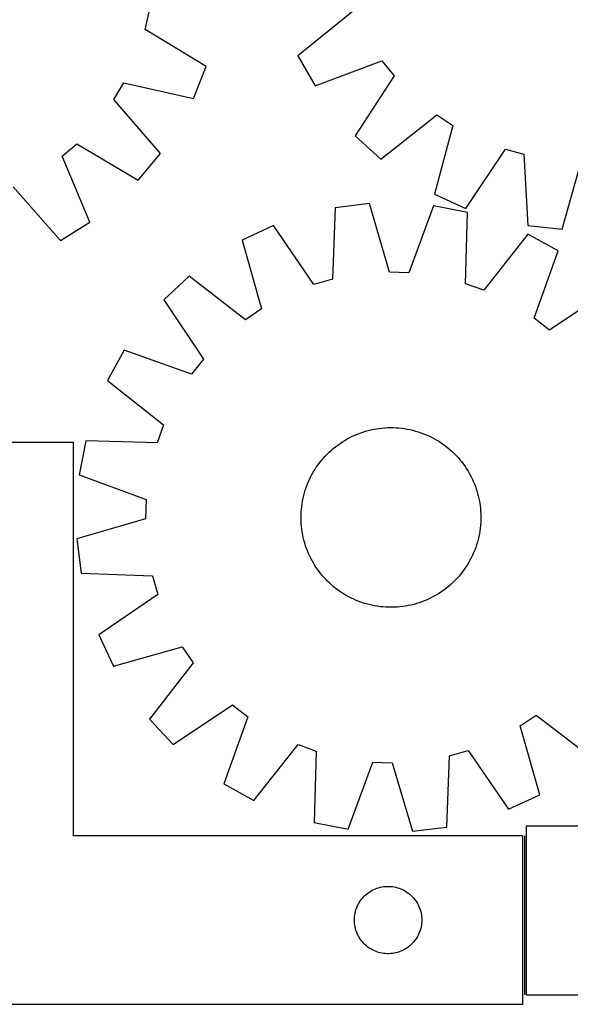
# Model space of a CAD drawing. Header units: millimetres. Extents: x 7 to 1493, y 7 to 2993.
# Tile 12 of 15: x 949 to 1194, y 2116 to 2554. Entities that reach past the tile are written whole.
import ezdxf

# ---------------------------------------------------------------- set-up
doc = ezdxf.new("R2010")
doc.units = ezdxf.units.MM
doc.layers.add('COMMON', color=5, linetype='CONTINUOUS', true_color=0x0000ff)
doc.layers.add('CUT', color=7, linetype='CONTINUOUS', true_color=0x000000)

msp = doc.modelspace()

# ---------------------------------------------------------------- linework, layer by layer
at = {"layer": 'COMMON'}
msp.add_line((1173.3071, 2190.925917), (1173.3071, 2120.209508), dxfattribs=at)
at = {"layer": 'CUT'}
for p, q in [((1004.528368, 2549.815291), (1006.446551, 2558.172321)), ((1097.107224, 2558.079198), (1072.432083, 2538.076394)), ((1031.686038, 2533.339985), (1004.528368, 2549.815291)), ((1072.432083, 2538.076394), (1080.05843, 2524.713409)), ((1025.940467, 2519.06697), (1031.686038, 2533.339985)), ((1080.05843, 2524.713409), (1109.831062, 2535.784323)), ((1109.831062, 2535.784323), (1115.193708, 2529.093927)), ((1115.193708, 2529.093927), (1097.90746, 2502.445092)), ((990.535663, 2518.646861), (994.942427, 2526.002118)), ((994.942427, 2526.002118), (1025.940467, 2519.06697)), ((1011.272992, 2494.585732), (990.535663, 2518.646861)), ((1109.289937, 2492.092809), (1134.184292, 2511.822123)), ((1134.184292, 2511.822123), (1141.351917, 2507.116326)), ((1141.351917, 2507.116326), (1133.146662, 2476.430034)), ((1097.90746, 2502.445092), (1109.289937, 2492.092809)), ((967.596234, 2493.327906), (974.060215, 2498.961406)), ((974.060215, 2498.961406), (1001.398025, 2482.786767)), ((1001.398025, 2482.786767), (1011.272992, 2494.585732)), ((1147.171072, 2470.101806), (1164.750317, 2496.558278)), ((1164.750317, 2496.558278), (1173.021305, 2494.297717)), ((1173.021305, 2494.297717), (1174.700229, 2462.577756)), ((979.883309, 2464.036225), (967.596234, 2493.327906)), ((1189.993766, 2460.893035), (1198.537122, 2491.48692)), ((945.844013, 2479.697119), (966.845576, 2455.866276)), ((1133.146662, 2476.430034), (1147.171072, 2470.101806)), ((1104.303887, 2472.282449), (1089.034231, 2470.393501)), ((1113.255326, 2441.805466), (1104.303887, 2472.282449)), ((1089.034231, 2470.393501), (1087.77935, 2438.653936)), ((1132.826242, 2471.312344), (1121.824715, 2441.514003)), ((1147.932266, 2468.390256), (1132.826242, 2471.312344)), ((1147.027684, 2436.638776), (1147.932266, 2468.390256)), ((966.845576, 2455.866276), (979.883309, 2464.036225)), ((1061.60808, 2462.502233), (1047.669491, 2455.987154)), ((1079.53931, 2436.283046), (1061.60808, 2462.502233)), ((1174.758858, 2458.65374), (1155.08759, 2433.713492)), ((1174.700229, 2462.577756), (1189.993766, 2460.893035)), ((1188.222566, 2451.206651), (1174.758858, 2458.65374)), ((1047.669491, 2455.987154), (1056.284093, 2425.413254)), ((1177.550511, 2421.288731), (1188.222566, 2451.206651)), ((1121.824715, 2441.514003), (1113.255326, 2441.805466)), ((1024.024208, 2440.006965), (1012.781091, 2429.503496)), ((1049.179995, 2420.612092), (1024.024208, 2440.006965)), ((1087.77935, 2438.653936), (1079.53931, 2436.283046)), ((1155.08759, 2433.713492), (1147.027684, 2436.638776)), ((1210.727422, 2433.656801), (1184.311974, 2416.015972)), ((1012.781091, 2429.503496), (1030.42192, 2403.088047)), ((1056.284093, 2425.413254), (1049.179995, 2420.612092)), ((1184.311974, 2416.015972), (1177.550511, 2421.288731)), ((995.231241, 2406.998639), (987.784152, 2393.534931)), ((1025.149161, 2396.326584), (995.231241, 2406.998639)), ((1030.42192, 2403.088047), (1025.149161, 2396.326584)), ((987.784152, 2393.534931), (1012.7244, 2373.863663)), ((1012.7244, 2373.863663), (1009.799115, 2365.803757)), ((1101.269884, 2370.583563), (1102.468955, 2370.959375)), ((1102.468955, 2370.959375), (1103.67924, 2371.297338)), ((1103.67924, 2371.297338), (1104.899542, 2371.597118)), ((1104.899542, 2371.597118), (1106.128659, 2371.85842)), ((1106.128659, 2371.85842), (1107.365377, 2372.080985)), ((1107.365377, 2372.080985), (1108.608476, 2372.264594)), ((1108.608476, 2372.264594), (1109.856728, 2372.409066)), ((1109.856728, 2372.409066), (1111.108903, 2372.514259)), ((1111.108903, 2372.514259), (1112.363764, 2372.580067)), ((1112.363764, 2372.580067), (1113.620073, 2372.606427)), ((1113.620073, 2372.606427), (1114.87659, 2372.593312)), ((1114.87659, 2372.593312), (1116.132075, 2372.540736)), ((1116.132075, 2372.540736), (1117.385289, 2372.448749)), ((1117.385289, 2372.448749), (1118.634995, 2372.317444)), ((1118.634995, 2372.317444), (1119.87996, 2372.146949)), ((1119.87996, 2372.146949), (1121.118956, 2371.937434)), ((1121.118956, 2371.937434), (1122.350759, 2371.689103)), ((1122.350759, 2371.689103), (1123.574154, 2371.402204)), ((1123.574154, 2371.402204), (1124.787934, 2371.077018)), ((1124.787934, 2371.077018), (1125.9909, 2370.713867)), ((978.047635, 2366.708339), (975.125548, 2351.602315)), ((1009.799115, 2365.803757), (978.047635, 2366.708339)), ((1092.22012, 2366.266659), (1093.28806, 2366.928861)), ((1093.28806, 2366.928861), (1094.376273, 2367.557192)), ((1094.376273, 2367.557192), (1095.483685, 2368.151031)), ((1095.483685, 2368.151031), (1096.609204, 2368.709792)), ((1096.609204, 2368.709792), (1097.751718, 2369.232924)), ((1097.751718, 2369.232924), (1098.910101, 2369.719911)), ((1098.910101, 2369.719911), (1100.083209, 2370.170272)), ((1100.083209, 2370.170272), (1101.269884, 2370.583563)), ((1125.9909, 2370.713867), (1127.181866, 2370.313109)), ((1127.181866, 2370.313109), (1128.359656, 2369.875139)), ((1128.359656, 2369.875139), (1129.523108, 2369.400391)), ((1129.523108, 2369.400391), (1130.671074, 2368.889332)), ((1130.671074, 2368.889332), (1131.802421, 2368.342466)), ((1131.802421, 2368.342466), (1132.916031, 2367.760334)), ((1132.916031, 2367.760334), (1134.010807, 2367.14351)), ((1134.010807, 2367.14351), (1135.085668, 2366.492602)), ((1135.085668, 2366.492602), (1136.139553, 2365.808254)), ((972.5571, 2365.925917), (872.5571, 2365.925917)), ((972.5571, 2190.925917), (972.5571, 2365.925917)), ((1086.295712, 2361.620995), (1087.220652, 2362.47158)), ((1087.220652, 2362.47158), (1088.171852, 2363.292692)), ((1088.171852, 2363.292692), (1089.148374, 2364.083521)), ((1089.148374, 2364.083521), (1090.149256, 2364.843286)), ((1090.149256, 2364.843286), (1091.173508, 2365.571238)), ((1091.173508, 2365.571238), (1092.22012, 2366.266659)), ((1136.139553, 2365.808254), (1137.171423, 2365.091139)), ((1137.171423, 2365.091139), (1138.180258, 2364.341967)), ((1138.180258, 2364.341967), (1139.165063, 2363.561476)), ((1139.165063, 2363.561476), (1140.124866, 2362.750437)), ((1140.124866, 2362.750437), (1141.05872, 2361.90965)), ((1082.095925, 2356.956331), (1082.876416, 2357.941136)), ((1082.876416, 2357.941136), (1083.687455, 2358.900939)), ((1083.687455, 2358.900939), (1084.528242, 2359.834793)), ((1084.528242, 2359.834793), (1085.397947, 2360.741777)), ((1085.397947, 2360.741777), (1086.295712, 2361.620995)), ((1141.05872, 2361.90965), (1141.965704, 2361.039945)), ((1141.965704, 2361.039945), (1142.844922, 2360.14218)), ((1142.844922, 2360.14218), (1143.695507, 2359.21724)), ((1143.695507, 2359.21724), (1144.516619, 2358.26604)), ((1144.516619, 2358.26604), (1145.307448, 2357.289518)), ((1079.294382, 2352.786881), (1079.94529, 2353.861742)), ((1079.94529, 2353.861742), (1080.629638, 2354.915627)), ((1080.629638, 2354.915627), (1081.346753, 2355.947496)), ((1081.346753, 2355.947496), (1082.095925, 2356.956331)), ((1145.307448, 2357.289518), (1146.067213, 2356.288636)), ((1146.067213, 2356.288636), (1146.795165, 2355.264384)), ((1146.795165, 2355.264384), (1147.490585, 2354.217772)), ((1147.490585, 2354.217772), (1148.152788, 2353.149832)), ((975.125548, 2351.602315), (1004.923889, 2340.600788)), ((1077.037501, 2348.299181), (1077.54856, 2349.447147)), ((1077.54856, 2349.447147), (1078.095426, 2350.578494)), ((1078.095426, 2350.578494), (1078.677558, 2351.692104)), ((1078.677558, 2351.692104), (1079.294382, 2352.786881)), ((1148.152788, 2353.149832), (1148.781118, 2352.061619)), ((1148.781118, 2352.061619), (1149.374958, 2350.954207)), ((1149.374958, 2350.954207), (1149.933719, 2349.828688)), ((1149.933719, 2349.828688), (1150.456851, 2348.686174)), ((1075.360874, 2343.564007), (1075.724025, 2344.766973)), ((1075.724025, 2344.766973), (1076.124783, 2345.957939)), ((1076.124783, 2345.957939), (1076.562753, 2347.135729)), ((1076.562753, 2347.135729), (1077.037501, 2348.299181)), ((1150.456851, 2348.686174), (1150.943838, 2347.527791)), ((1150.943838, 2347.527791), (1151.394199, 2346.354683)), ((1151.394199, 2346.354683), (1151.80749, 2345.168008)), ((1151.80749, 2345.168008), (1152.183302, 2343.968937)), ((1004.923889, 2340.600788), (1004.632426, 2332.031399)), ((1074.500458, 2339.895029), (1074.748789, 2341.126832)), ((1074.748789, 2341.126832), (1075.035688, 2342.350227)), ((1075.035688, 2342.350227), (1075.360874, 2343.564007)), ((1152.183302, 2343.968937), (1152.521265, 2342.758652)), ((1152.521265, 2342.758652), (1152.821045, 2341.53835)), ((1152.821045, 2341.53835), (1153.082347, 2340.309233)), ((1153.082347, 2340.309233), (1153.304912, 2339.072515)), ((1073.897156, 2334.908148), (1073.989143, 2336.161362)), ((1073.989143, 2336.161362), (1074.120448, 2337.411068)), ((1074.120448, 2337.411068), (1074.290943, 2338.656034)), ((1074.290943, 2338.656034), (1074.500458, 2339.895029)), ((1153.304912, 2339.072515), (1153.488521, 2337.829416)), ((1153.488521, 2337.829416), (1153.632993, 2336.581163)), ((1153.632993, 2336.581163), (1153.738185, 2335.328989)), ((1004.632426, 2332.031399), (974.155443, 2323.079961)), ((1073.831465, 2332.396146), (1073.84458, 2333.652663)), ((1073.857825, 2331.139837), (1073.831465, 2332.396146)), ((1073.84458, 2333.652663), (1073.897156, 2334.908148)), ((1153.738185, 2335.328989), (1153.803994, 2334.074128)), ((1153.817239, 2331.561302), (1153.764663, 2330.305817)), ((1153.803994, 2334.074128), (1153.830354, 2332.817819)), ((1153.830354, 2332.817819), (1153.817239, 2331.561302)), ((1073.923633, 2329.884976), (1073.857825, 2331.139837)), ((1074.028825, 2328.632802), (1073.923633, 2329.884976)), ((1074.173297, 2327.384549), (1074.028825, 2328.632802)), ((1074.356907, 2326.14145), (1074.173297, 2327.384549)), ((1153.541371, 2327.802897), (1153.370876, 2326.557932)), ((1153.672676, 2329.052603), (1153.541371, 2327.802897)), ((1153.764663, 2330.305817), (1153.672676, 2329.052603)), ((974.155443, 2323.079961), (976.044391, 2307.810304)), ((1074.579472, 2324.904732), (1074.356907, 2326.14145)), ((1074.840774, 2323.675615), (1074.579472, 2324.904732)), ((1075.140554, 2322.455313), (1074.840774, 2323.675615)), ((1152.626131, 2322.863738), (1152.300945, 2321.649958)), ((1152.91303, 2324.087133), (1152.626131, 2322.863738)), ((1153.16136, 2325.318936), (1152.91303, 2324.087133)), ((1153.370876, 2326.557932), (1153.16136, 2325.318936)), ((1075.478517, 2321.245028), (1075.140554, 2322.455313)), ((1075.854329, 2320.045957), (1075.478517, 2321.245028)), ((1076.26762, 2318.859282), (1075.854329, 2320.045957)), ((1076.717981, 2317.686174), (1076.26762, 2318.859282)), ((1151.537036, 2319.256026), (1151.099066, 2318.078236)), ((1151.937794, 2320.446992), (1151.537036, 2319.256026)), ((1152.300945, 2321.649958), (1151.937794, 2320.446992)), ((1077.204968, 2316.527791), (1076.717981, 2317.686174)), ((1077.7281, 2315.385277), (1077.204968, 2316.527791)), ((1078.286861, 2314.259758), (1077.7281, 2315.385277)), ((1078.8807, 2313.152346), (1078.286861, 2314.259758)), ((1149.566393, 2314.635471), (1148.984261, 2313.521861)), ((1150.113259, 2315.766818), (1149.566393, 2314.635471)), ((1150.624318, 2316.914784), (1150.113259, 2315.766818)), ((1151.099066, 2318.078236), (1150.624318, 2316.914784)), ((1079.509031, 2312.064133), (1078.8807, 2313.152346)), ((1080.171233, 2310.996193), (1079.509031, 2312.064133)), ((1080.866654, 2309.949581), (1080.171233, 2310.996193)), ((1081.594606, 2308.925329), (1080.866654, 2309.949581)), ((1147.03218, 2310.298338), (1146.315066, 2309.266469)), ((1147.716529, 2311.352224), (1147.03218, 2310.298338)), ((1148.367437, 2312.427085), (1147.716529, 2311.352224)), ((1148.984261, 2313.521861), (1148.367437, 2312.427085)), ((976.044391, 2307.810304), (1007.783956, 2306.555423)), ((1007.783956, 2306.555423), (1010.154846, 2298.315383)), ((1082.354371, 2307.924447), (1081.594606, 2308.925329)), ((1083.1452, 2306.947925), (1082.354371, 2307.924447)), ((1083.966312, 2305.996725), (1083.1452, 2306.947925)), ((1084.816897, 2305.071786), (1083.966312, 2305.996725)), ((1085.696115, 2304.17402), (1084.816897, 2305.071786)), ((1143.133577, 2305.379172), (1142.263872, 2304.472188)), ((1143.974364, 2306.313026), (1143.133577, 2305.379172)), ((1144.785403, 2307.272829), (1143.974364, 2306.313026)), ((1145.565894, 2308.257634), (1144.785403, 2307.272829)), ((1146.315066, 2309.266469), (1145.565894, 2308.257634)), ((1086.603099, 2303.304315), (1085.696115, 2304.17402)), ((1087.536953, 2302.463528), (1086.603099, 2303.304315)), ((1088.496756, 2301.652489), (1087.536953, 2302.463528)), ((1089.481561, 2300.871998), (1088.496756, 2301.652489)), ((1090.490396, 2300.122826), (1089.481561, 2300.871998)), ((1138.513444, 2301.130444), (1137.512563, 2300.370679)), ((1139.489967, 2301.921273), (1138.513444, 2301.130444)), ((1140.441167, 2302.742385), (1139.489967, 2301.921273)), ((1141.366106, 2303.59297), (1140.441167, 2302.742385)), ((1142.263872, 2304.472188), (1141.366106, 2303.59297)), ((1010.154846, 2298.315383), (983.935659, 2280.384153)), ((1091.522265, 2299.405711), (1090.490396, 2300.122826)), ((1092.57615, 2298.721363), (1091.522265, 2299.405711)), ((1093.651011, 2298.070455), (1092.57615, 2298.721363)), ((1094.745787, 2297.453631), (1093.651011, 2298.070455)), ((1095.859398, 2296.871499), (1094.745787, 2297.453631)), ((1096.990745, 2296.324633), (1095.859398, 2296.871499)), ((1098.138711, 2295.813574), (1096.990745, 2296.324633)), ((1131.052615, 2296.504173), (1129.9101, 2295.981041)), ((1132.178134, 2297.062934), (1131.052615, 2296.504173)), ((1133.285546, 2297.656773), (1132.178134, 2297.062934)), ((1134.373759, 2298.285104), (1133.285546, 2297.656773)), ((1135.441699, 2298.947306), (1134.373759, 2298.285104)), ((1136.488311, 2299.642727), (1135.441699, 2298.947306)), ((1137.512563, 2300.370679), (1136.488311, 2299.642727)), ((1099.302163, 2295.338826), (1098.138711, 2295.813574)), ((1100.479953, 2294.900856), (1099.302163, 2295.338826)), ((1101.670919, 2294.500098), (1100.479953, 2294.900856)), ((1102.873885, 2294.136947), (1101.670919, 2294.500098)), ((1104.087665, 2293.811761), (1102.873885, 2294.136947)), ((1105.31106, 2293.524862), (1104.087665, 2293.811761)), ((1106.542863, 2293.276532), (1105.31106, 2293.524862)), ((1107.781858, 2293.067016), (1106.542863, 2293.276532)), ((1109.026824, 2292.896521), (1107.781858, 2293.067016)), ((1110.27653, 2292.765216), (1109.026824, 2292.896521)), ((1111.529744, 2292.673229), (1110.27653, 2292.765216)), ((1112.785229, 2292.620653), (1111.529744, 2292.673229)), ((1114.041746, 2292.607538), (1112.785229, 2292.620653)), ((1115.298055, 2292.633898), (1114.041746, 2292.607538)), ((1116.552916, 2292.699706), (1115.298055, 2292.633898)), ((1117.80509, 2292.804899), (1116.552916, 2292.699706)), ((1119.053343, 2292.949371), (1117.80509, 2292.804899)), ((1120.296442, 2293.13298), (1119.053343, 2292.949371)), ((1121.53316, 2293.355545), (1120.296442, 2293.13298)), ((1122.762277, 2293.616847), (1121.53316, 2293.355545)), ((1123.982579, 2293.916627), (1122.762277, 2293.616847)), ((1125.192864, 2294.25459), (1123.982579, 2293.916627)), ((1126.391935, 2294.630402), (1125.192864, 2294.25459)), ((1127.57861, 2295.043693), (1126.391935, 2294.630402)), ((1128.751718, 2295.494054), (1127.57861, 2295.043693)), ((1129.9101, 2295.981041), (1128.751718, 2295.494054)), ((983.935659, 2280.384153), (990.450738, 2266.445564)), ((990.450738, 2266.445564), (1021.024638, 2275.060166)), ((1021.024638, 2275.060166), (1025.8258, 2267.956068)), ((1025.8258, 2267.956068), (1006.430927, 2242.800281)), ((1016.934396, 2231.557164), (1043.349845, 2249.197993)), ((1043.349845, 2249.197993), (1050.111308, 2243.925235)), ((1050.111308, 2243.925235), (1039.439253, 2214.007314)), ((1171.377726, 2239.800711), (1178.481824, 2244.601873)), ((1178.481824, 2244.601873), (1203.637611, 2225.207)), ((1006.430927, 2242.800281), (1016.934396, 2231.557164)), ((1179.992328, 2209.226811), (1171.377726, 2239.800711)), ((1052.90296, 2206.560225), (1072.574229, 2231.500473)), ((1072.574229, 2231.500473), (1080.634135, 2228.575189)), ((1080.634135, 2228.575189), (1079.729553, 2196.823709)), ((1138.627588, 2194.820464), (1139.882469, 2226.56003)), ((1139.882469, 2226.56003), (1148.122509, 2228.930919)), ((1148.122509, 2228.930919), (1166.053738, 2202.711732)), ((1094.835577, 2193.901621), (1105.837104, 2223.699962)), ((1105.837104, 2223.699962), (1114.406493, 2223.408499)), ((1114.406493, 2223.408499), (1123.357931, 2192.931516)), ((1039.439253, 2214.007314), (1052.90296, 2206.560225)), ((1166.053738, 2202.711732), (1179.992328, 2209.226811)), ((1079.729553, 2196.823709), (1094.835577, 2193.901621)), ((1123.357931, 2192.931516), (1138.627588, 2194.820464)), ((1474.057101, 2195.209508), (1174.057101, 2195.209508)), ((1174.057101, 2195.209508), (1174.057101, 2120.209508)), ((1172.5571, 2190.925917), (972.5571, 2190.925917)), ((1172.5571, 2115.925917), (1172.5571, 2190.925917)), ((1102.368, 2164.434198), (1102.948202, 2164.944124)), ((1102.948202, 2164.944124), (1103.553886, 2165.423506)), ((1103.553886, 2165.423506), (1104.183444, 2165.871073)), ((1104.183444, 2165.871073), (1104.835208, 2166.285637)), ((1104.835208, 2166.285637), (1105.507449, 2166.666099)), ((1105.507449, 2166.666099), (1106.198384, 2167.011451)), ((1106.198384, 2167.011451), (1106.906182, 2167.320777)), ((1106.906182, 2167.320777), (1107.628964, 2167.593256)), ((1107.628964, 2167.593256), (1108.364816, 2167.828165)), ((1108.364816, 2167.828165), (1109.111784, 2168.024883)), ((1109.111784, 2168.024883), (1109.867889, 2168.182887)), ((1109.867889, 2168.182887), (1110.631125, 2168.301757)), ((1110.631125, 2168.301757), (1111.399468, 2168.38118)), ((1111.399468, 2168.38118), (1112.170881, 2168.420944)), ((1112.170881, 2168.420944), (1112.943319, 2168.420944)), ((1112.943319, 2168.420944), (1113.714732, 2168.38118)), ((1113.714732, 2168.38118), (1114.483075, 2168.301757)), ((1114.483075, 2168.301757), (1115.246311, 2168.182887)), ((1115.246311, 2168.182887), (1116.002416, 2168.024883)), ((1116.002416, 2168.024883), (1116.749385, 2167.828165)), ((1116.749385, 2167.828165), (1117.485236, 2167.593256)), ((1117.485236, 2167.593256), (1118.208018, 2167.320777)), ((1118.208018, 2167.320777), (1118.915816, 2167.011451)), ((1118.915816, 2167.011451), (1119.606751, 2166.666099)), ((1119.606751, 2166.666099), (1120.278992, 2166.285637)), ((1120.278992, 2166.285637), (1120.930756, 2165.871073)), ((1120.930756, 2165.871073), (1121.560314, 2165.423506)), ((1121.560314, 2165.423506), (1122.165998, 2164.944124)), ((1122.165998, 2164.944124), (1122.7462, 2164.434198)), ((1099.139794, 2160.132324), (1099.502821, 2160.814138)), ((1099.502821, 2160.814138), (1099.900467, 2161.47636)), ((1099.900467, 2161.47636), (1100.331675, 2162.117234)), ((1100.331675, 2162.117234), (1100.795303, 2162.73506)), ((1100.795303, 2162.73506), (1101.290121, 2163.328199)), ((1101.290121, 2163.328199), (1101.814817, 2163.89508)), ((1101.814817, 2163.89508), (1102.368, 2164.434198)), ((1122.7462, 2164.434198), (1123.299383, 2163.89508)), ((1123.299383, 2163.89508), (1123.824079, 2163.328199)), ((1123.824079, 2163.328199), (1124.318897, 2162.73506)), ((1124.318897, 2162.73506), (1124.782525, 2162.117234)), ((1124.782525, 2162.117234), (1125.213733, 2161.47636)), ((1125.213733, 2161.47636), (1125.611379, 2160.814138)), ((1125.611379, 2160.814138), (1125.974406, 2160.132324)), ((1097.735782, 2155.734276), (1097.874265, 2156.494198)), ((1097.874265, 2156.494198), (1098.051684, 2157.245984)), ((1098.051684, 2157.245984), (1098.267569, 2157.98764)), ((1098.267569, 2157.98764), (1098.521348, 2158.717199)), ((1098.521348, 2158.717199), (1098.812347, 2159.432726)), ((1098.812347, 2159.432726), (1099.139794, 2160.132324)), ((1125.974406, 2160.132324), (1126.301854, 2159.432726)), ((1126.301854, 2159.432726), (1126.592852, 2158.717199)), ((1126.592852, 2158.717199), (1126.846631, 2157.98764)), ((1126.846631, 2157.98764), (1127.062516, 2157.245984)), ((1127.062516, 2157.245984), (1127.239935, 2156.494198)), ((1127.239935, 2156.494198), (1127.378419, 2155.734276)), ((1097.5571, 2153.425917), (1097.576989, 2154.198099)), ((1097.576989, 2152.653736), (1097.5571, 2153.425917)), ((1097.576989, 2154.198099), (1097.636602, 2154.968232)), ((1097.636602, 2151.883602), (1097.576989, 2152.653736)), ((1097.636602, 2154.968232), (1097.735782, 2155.734276)), ((1097.735782, 2151.117559), (1097.636602, 2151.883602)), ((1127.378419, 2155.734276), (1127.477598, 2154.968232)), ((1127.477598, 2151.883602), (1127.378419, 2151.117559)), ((1127.477598, 2154.968232), (1127.537211, 2154.198099)), ((1127.537211, 2152.653736), (1127.477598, 2151.883602)), ((1127.537211, 2154.198099), (1127.5571, 2153.425917)), ((1127.5571, 2153.425917), (1127.537211, 2152.653736)), ((1097.874265, 2150.357636), (1097.735782, 2151.117559)), ((1098.051684, 2149.60585), (1097.874265, 2150.357636)), ((1098.267569, 2148.864195), (1098.051684, 2149.60585)), ((1098.521348, 2148.134636), (1098.267569, 2148.864195)), ((1098.812347, 2147.419109), (1098.521348, 2148.134636)), ((1099.139794, 2146.71951), (1098.812347, 2147.419109)), ((1126.301854, 2147.419109), (1125.974406, 2146.71951)), ((1126.592852, 2148.134636), (1126.301854, 2147.419109)), ((1126.846631, 2148.864195), (1126.592852, 2148.134636)), ((1127.062516, 2149.60585), (1126.846631, 2148.864195)), ((1127.239935, 2150.357636), (1127.062516, 2149.60585)), ((1127.378419, 2151.117559), (1127.239935, 2150.357636)), ((1099.502821, 2146.037696), (1099.139794, 2146.71951)), ((1099.900467, 2145.375474), (1099.502821, 2146.037696)), ((1100.331675, 2144.734601), (1099.900467, 2145.375474)), ((1100.795303, 2144.116775), (1100.331675, 2144.734601)), ((1101.290121, 2143.523635), (1100.795303, 2144.116775)), ((1101.814817, 2142.956755), (1101.290121, 2143.523635)), ((1102.368, 2142.417637), (1101.814817, 2142.956755)), ((1123.299383, 2142.956755), (1122.7462, 2142.417637)), ((1123.824079, 2143.523635), (1123.299383, 2142.956755)), ((1124.318897, 2144.116775), (1123.824079, 2143.523635)), ((1124.782525, 2144.734601), (1124.318897, 2144.116775)), ((1125.213733, 2145.375474), (1124.782525, 2144.734601)), ((1125.611379, 2146.037696), (1125.213733, 2145.375474)), ((1125.974406, 2146.71951), (1125.611379, 2146.037696)), ((1102.948202, 2141.907711), (1102.368, 2142.417637)), ((1103.553886, 2141.428329), (1102.948202, 2141.907711)), ((1104.183444, 2140.980762), (1103.553886, 2141.428329)), ((1104.835208, 2140.566198), (1104.183444, 2140.980762)), ((1105.507449, 2140.185735), (1104.835208, 2140.566198)), ((1106.198384, 2139.840383), (1105.507449, 2140.185735)), ((1106.906182, 2139.531058), (1106.198384, 2139.840383)), ((1107.628964, 2139.258579), (1106.906182, 2139.531058)), ((1108.364816, 2139.023669), (1107.628964, 2139.258579)), ((1109.111784, 2138.826952), (1108.364816, 2139.023669)), ((1109.867889, 2138.668948), (1109.111784, 2138.826952)), ((1110.631125, 2138.550077), (1109.867889, 2138.668948)), ((1111.399468, 2138.470654), (1110.631125, 2138.550077)), ((1114.483075, 2138.550077), (1113.714732, 2138.470654)), ((1115.246311, 2138.668948), (1114.483075, 2138.550077)), ((1116.002416, 2138.826952), (1115.246311, 2138.668948)), ((1116.749385, 2139.023669), (1116.002416, 2138.826952)), ((1117.485236, 2139.258579), (1116.749385, 2139.023669)), ((1118.208018, 2139.531058), (1117.485236, 2139.258579)), ((1118.915816, 2139.840383), (1118.208018, 2139.531058)), ((1119.606751, 2140.185735), (1118.915816, 2139.840383)), ((1120.278992, 2140.566198), (1119.606751, 2140.185735)), ((1120.930756, 2140.980762), (1120.278992, 2140.566198)), ((1121.560314, 2141.428329), (1120.930756, 2140.980762)), ((1122.165998, 2141.907711), (1121.560314, 2141.428329)), ((1122.7462, 2142.417637), (1122.165998, 2141.907711)), ((1112.170881, 2138.43089), (1111.399468, 2138.470654)), ((1112.943319, 2138.43089), (1112.170881, 2138.43089)), ((1113.714732, 2138.470654), (1112.943319, 2138.43089)), ((1174.057101, 2120.209508), (1374.057101, 2120.209508)), ((872.5571, 2115.925917), (1172.5571, 2115.925917))]:
    msp.add_line(p, q, dxfattribs=at)

doc.saveas('drawing.dxf')
